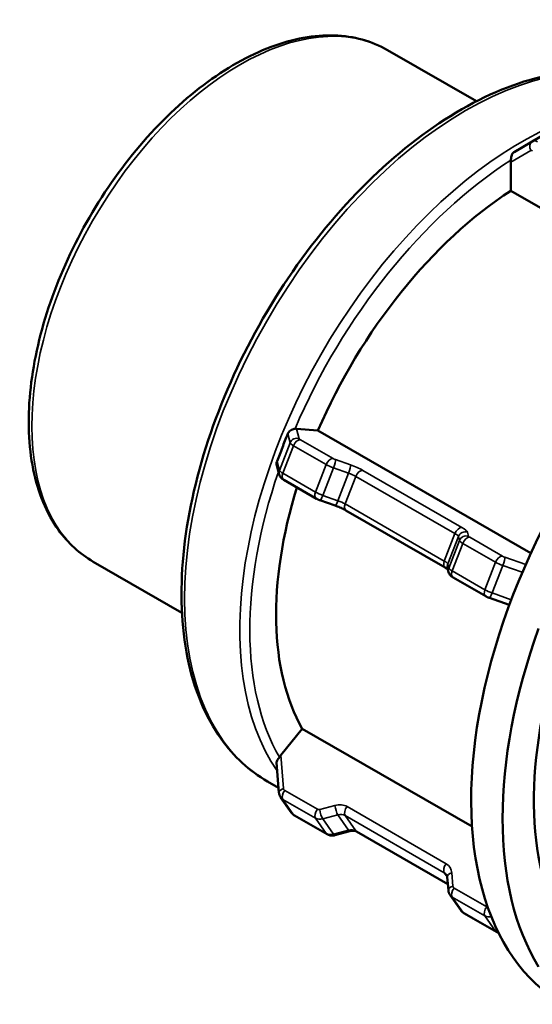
# Model space of a CAD drawing. Header units: millimetres. Extents: x 0 to 903, y 0 to 594.
# Tile 7 of 9: x 565 to 594, y 445 to 501. Entities that reach past the tile are written whole.
import ezdxf

# ---------------------------------------------------------------- set-up
doc = ezdxf.new("R2010")
doc.units = ezdxf.units.MM
doc.layers.add('Visible (ANSI)', color=7, linetype='Continuous', lineweight=50)
doc.layers.add('Visible Narrow (ANSI)', color=7, linetype='Continuous', lineweight=35)

msp = doc.modelspace()

# ---------------------------------------------------------------- linework, layer by layer
at = {"layer": 'Visible (ANSI)'}
for p, q in [((585.595, 498.792), (590.601, 495.909)), ((594.958, 494.34), (593.756, 493.648)), ((593.755, 493.647), (592.73, 493.052)), ((592.537, 490.87), (592.537, 492.478)), ((603.957, 484.293), (592.537, 490.87)), ((580.465, 477.469), (581.67, 477.359)), ((581.67, 477.359), (593.666, 470.45)), ((579.489, 474.886), (579.351, 475.398)), ((581.582, 473.528), (579.74, 474.59)), ((582.641, 473.136), (581.785, 473.437)), ((588.841, 469.645), (583.253, 472.863)), ((569.002, 469.979), (574.008, 467.096)), ((589.037, 469.388), (588.976, 469.616)), ((591.13, 468.03), (589.288, 469.091)), ((592.46, 467.543), (591.333, 467.938)), ((579.581, 459.074), (580.786, 460.572)), ((580.786, 460.572), (590.357, 455.061)), ((579.339, 458.659), (579.476, 456.962)), ((578.826, 457.607), (579.453, 457.246)), ((579.57, 456.7), (580.171, 455.843)), ((582.183, 454.627), (580.341, 455.688)), ((583.478, 454.804), (582.623, 454.574)), ((588.996, 451.818), (583.854, 454.779)), ((588.963, 452.222), (589.024, 451.464)), ((589.118, 451.202), (589.719, 450.344)), ((591.732, 449.129), (589.889, 450.19))]:
    msp.add_line(p, q, dxfattribs=at)
for centre, major_axis, ratio, start_param, end_param in [((592.819, 492.641), (0.13, 0.486), 0.517637, 1.813248, 2.046634), ((607.987, 466.713), (12.476, 21.665), 0.578093, 0, 3.141593), ((593.42, 475.102), (-9.955, -17.288), 0.578093, 3.987757, 4.909555), ((580.324, 477.105), (0.309, 0.287), 0.736246, 0.583565, 0.816952), ((593.42, 475.102), (-9.955, -17.288), 0.578093, 5.085448, 5.956753), ((609.755, 465.695), (-12.476, -21.665), 0.578093, 5.011122, 5.980585), ((609.755, 465.695), (-11.228, -19.498), 0.578093, 5.054228, 5.963868), ((579.723, 458.873), (-0.321, -0.456), 0.420253, 4.562198, 4.795584)]:
    msp.add_ellipse(centre, major_axis=major_axis, ratio=ratio, start_param=start_param, end_param=end_param, dxfattribs=at)
for points, knots in [([(585.595, 498.792), (584.705, 499.304), (583.683, 499.582), (581.461, 499.655), (580.255, 499.432), (577.762, 498.498), (576.472, 497.768), (573.964, 495.88), (572.747, 494.719), (570.512, 492.093), (569.494, 490.629), (567.753, 487.541), (567.031, 485.919), (565.953, 482.674), (565.599, 481.051), (565.299, 477.96), (565.355, 476.493), (565.89, 473.869), (566.367, 472.709), (567.581, 471.023), (568.242, 470.417), (569.002, 469.979)], [5.499721, 5.499721, 5.499721, 5.499721, 5.798642, 5.798642, 6.110641, 6.110641, 6.435283, 6.435283, 6.761273, 6.761273, 7.08625, 7.08625, 7.410813, 7.410813, 7.735875, 7.735875, 8.061933, 8.061933, 8.385984, 8.385984, 8.641314, 8.641314, 8.641314, 8.641314]), ([(601.226, 496.505), (600.026, 497.196), (598.644, 497.566), (595.638, 497.642), (594.007, 497.328), (590.643, 496.039), (588.909, 495.044), (585.537, 492.479), (583.901, 490.908), (580.894, 487.354), (579.524, 485.373), (577.182, 481.2), (576.211, 479.009), (574.764, 474.63), (574.289, 472.443), (573.889, 468.286), (573.966, 466.317), (574.68, 462.803), (575.316, 461.255), (576.931, 459.002), (577.812, 458.191), (578.826, 457.607)], [5.499721, 5.499721, 5.499721, 5.499721, 5.803755, 5.803755, 6.118125, 6.118125, 6.441706, 6.441706, 6.766116, 6.766116, 7.089771, 7.089771, 7.413129, 7.413129, 7.73686, 7.73686, 8.061337, 8.061337, 8.384413, 8.384413, 8.641314, 8.641314, 8.641314, 8.641314]), ([(593.755, 493.647), (593.755, 493.647), (593.755, 493.647), (593.755, 493.647), (593.755, 493.647), (593.756, 493.647), (593.756, 493.647), (593.756, 493.647), (593.756, 493.647), (593.756, 493.647), (593.756, 493.647), (593.756, 493.648)], [3.926990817, 3.926990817, 3.926990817, 3.926990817, 3.927377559, 3.927377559, 3.9277643, 3.9277643, 3.928151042, 3.928151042, 3.928537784, 3.928537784, 3.928924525, 3.928924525, 3.928924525, 3.928924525]), ([(592.544, 492.59), (592.548, 492.621), (592.552, 492.655), (592.56, 492.733), (592.566, 492.775), (592.587, 492.864), (592.602, 492.906), (592.646, 492.982), (592.676, 493.016), (592.713, 493.041), (592.719, 493.045), (592.724, 493.049), (592.73, 493.052)], [-0.05749183, -0.05749183, -0.05749183, -0.05749183, -0.04605826, -0.04605826, -0.03217536, -0.03217536, -0.01637188, -0.01637188, 0, 0, 0, 0.00237802, 0.00237802, 0.00237802, 0.00237802]), ([(579.364, 475.631), (579.467, 475.893), (579.568, 476.151), (579.763, 476.654), (579.864, 476.914), (579.966, 477.18)], [0.885409, 0.885409, 0.885409, 0.885409, 0.9681438, 0.9681438, 1.0508787, 1.0508787, 1.0508787, 1.0508787]), ([(579.966, 477.18), (579.968, 477.186), (579.97, 477.192), (579.973, 477.198), (579.978, 477.21), (579.984, 477.223), (580.011, 477.268), (580.035, 477.299), (580.098, 477.36), (580.138, 477.387), (580.219, 477.427), (580.258, 477.441), (580.327, 477.458), (580.356, 477.463), (580.381, 477.467)], [-0.00193953, -0.00193953, -0.00193953, -0.00193953, 0, 0, 0, 0.00416666, 0.00416666, 0.01601292, 0.01601292, 0.03058968, 0.03058968, 0.04376604, 0.04376604, 0.05533428, 0.05533428, 0.05533428, 0.05533428]), ([(579.351, 475.398), (579.342, 475.43), (579.338, 475.463), (579.339, 475.534), (579.345, 475.572), (579.356, 475.608), (579.359, 475.615), (579.362, 475.623), (579.364, 475.631)], [-0.02233828, -0.02233828, -0.02233828, -0.02233828, -0.01174239, -0.01174239, 0, 0, 0, 0.0024838, 0.0024838, 0.0024838, 0.0024838]), ([(579.489, 474.886), (579.5, 474.844), (579.516, 474.812), (579.552, 474.748), (579.572, 474.724), (579.609, 474.685), (579.625, 474.67), (579.656, 474.645), (579.67, 474.634), (579.697, 474.615), (579.711, 474.607), (579.729, 474.596), (579.734, 474.593), (579.74, 474.59)], [3.9269908, 3.9269908, 3.9269908, 3.9269908, 4.0273524, 4.0273524, 4.1785863, 4.1785863, 4.335666, 4.335666, 4.4927456, 4.4927456, 4.6498252, 4.6498252, 4.712389, 4.712389, 4.712389, 4.712389]), ([(581.582, 473.528), (581.595, 473.521), (581.609, 473.514), (581.635, 473.5), (581.648, 473.494), (581.675, 473.481), (581.689, 473.475), (581.716, 473.463), (581.73, 473.458), (581.757, 473.447), (581.771, 473.442), (581.785, 473.437)], [4.712389, 4.712389, 4.712389, 4.712389, 4.8694686, 4.8694686, 5.0265482, 5.0265482, 5.1836279, 5.1836279, 5.3407075, 5.3407075, 5.4977871, 5.4977871, 5.4977871, 5.4977871]), ([(582.641, 473.136), (582.686, 473.121), (582.731, 473.104), (582.82, 473.069), (582.864, 473.051), (582.951, 473.014), (582.994, 472.995), (583.075, 472.957), (583.114, 472.937), (583.188, 472.899), (583.222, 472.881), (583.253, 472.863)], [3.9269908, 3.9269908, 3.9269908, 3.9269908, 4.0840704, 4.0840704, 4.2411501, 4.2411501, 4.3982297, 4.3982297, 4.5553093, 4.5553093, 4.712389, 4.712389, 4.712389, 4.712389]), ([(588.841, 469.645), (588.873, 469.627), (588.901, 469.609), (588.95, 469.577), (588.971, 469.563), (588.989, 469.548), (588.992, 469.546), (588.995, 469.544)], [4.712389, 4.712389, 4.712389, 4.712389, 4.8694686, 4.8694686, 5.0265482, 5.0265482, 5.0556991, 5.0556991, 5.0556991, 5.0556991]), ([(589.037, 469.388), (589.049, 469.345), (589.064, 469.313), (589.1, 469.25), (589.121, 469.226), (589.157, 469.186), (589.173, 469.172), (589.204, 469.146), (589.218, 469.136), (589.246, 469.117), (589.259, 469.108), (589.277, 469.097), (589.282, 469.094), (589.288, 469.091)], [3.9269908, 3.9269908, 3.9269908, 3.9269908, 4.0273524, 4.0273524, 4.1785863, 4.1785863, 4.335666, 4.335666, 4.4927456, 4.4927456, 4.6498252, 4.6498252, 4.712389, 4.712389, 4.712389, 4.712389]), ([(591.13, 468.03), (591.144, 468.022), (591.157, 468.015), (591.183, 468.002), (591.196, 467.995), (591.223, 467.983), (591.237, 467.976), (591.264, 467.965), (591.278, 467.959), (591.306, 467.948), (591.319, 467.943), (591.333, 467.938)], [4.712389, 4.712389, 4.712389, 4.712389, 4.8694686, 4.8694686, 5.0265482, 5.0265482, 5.1836279, 5.1836279, 5.3407075, 5.3407075, 5.4977871, 5.4977871, 5.4977871, 5.4977871]), ([(579.339, 458.659), (579.338, 458.67), (579.338, 458.68), (579.343, 458.718), (579.354, 458.745), (579.387, 458.804), (579.409, 458.835), (579.457, 458.901), (579.482, 458.934), (579.505, 458.969)], [0.01077698, 0.01077698, 0.01077698, 0.01077698, 0.01617182, 0.01617182, 0.0294712, 0.0294712, 0.04278712, 0.04278712, 0.05579042, 0.05579042, 0.05579042, 0.05579042]), ([(579.57, 456.7), (579.559, 456.716), (579.549, 456.732), (579.531, 456.766), (579.522, 456.783), (579.508, 456.818), (579.502, 456.836), (579.491, 456.872), (579.487, 456.89), (579.48, 456.926), (579.478, 456.944), (579.476, 456.962)], [1.9233766, 1.9233766, 1.9233766, 1.9233766, 2.0099402, 2.0099402, 2.0965038, 2.0965038, 2.1830673, 2.1830673, 2.2696309, 2.2696309, 2.3561945, 2.3561945, 2.3561945, 2.3561945]), ([(580.171, 455.843), (580.18, 455.83), (580.19, 455.818), (580.21, 455.794), (580.221, 455.782), (580.243, 455.76), (580.254, 455.75), (580.278, 455.73), (580.29, 455.721), (580.315, 455.704), (580.328, 455.696), (580.341, 455.688)], [4.3598087, 4.3598087, 4.3598087, 4.3598087, 4.4303247, 4.4303247, 4.5008408, 4.5008408, 4.5713569, 4.5713569, 4.6418729, 4.6418729, 4.712389, 4.712389, 4.712389, 4.712389]), ([(583.478, 454.804), (583.51, 454.813), (583.541, 454.819), (583.602, 454.826), (583.631, 454.828), (583.686, 454.827), (583.712, 454.824), (583.76, 454.816), (583.782, 454.81), (583.821, 454.796), (583.839, 454.788), (583.854, 454.779)], [3.9269908, 3.9269908, 3.9269908, 3.9269908, 4.0840704, 4.0840704, 4.2411501, 4.2411501, 4.3982297, 4.3982297, 4.5553093, 4.5553093, 4.712389, 4.712389, 4.712389, 4.712389]), ([(582.183, 454.627), (582.212, 454.61), (582.242, 454.597), (582.302, 454.575), (582.333, 454.567), (582.393, 454.557), (582.423, 454.554), (582.482, 454.553), (582.511, 454.554), (582.568, 454.562), (582.596, 454.567), (582.623, 454.574)], [4.712389, 4.712389, 4.712389, 4.712389, 4.8694686, 4.8694686, 5.0265482, 5.0265482, 5.1836279, 5.1836279, 5.3407075, 5.3407075, 5.4977871, 5.4977871, 5.4977871, 5.4977871]), ([(588.963, 452.222), (588.962, 452.232), (588.961, 452.242), (588.957, 452.262), (588.955, 452.271), (588.95, 452.288), (588.947, 452.297), (588.94, 452.312), (588.937, 452.32), (588.929, 452.334), (588.925, 452.341), (588.92, 452.348)], [0.7853982, 0.7853982, 0.7853982, 0.7853982, 0.8719617, 0.8719617, 0.9585253, 0.9585253, 1.0450889, 1.0450889, 1.1316524, 1.1316524, 1.218216, 1.218216, 1.218216, 1.218216]), ([(589.118, 451.202), (589.107, 451.218), (589.097, 451.234), (589.079, 451.267), (589.071, 451.285), (589.056, 451.32), (589.05, 451.338), (589.039, 451.373), (589.035, 451.392), (589.028, 451.428), (589.026, 451.446), (589.024, 451.464)], [1.9233766, 1.9233766, 1.9233766, 1.9233766, 2.0099402, 2.0099402, 2.0965038, 2.0965038, 2.1830673, 2.1830673, 2.2696309, 2.2696309, 2.3561945, 2.3561945, 2.3561945, 2.3561945]), ([(589.719, 450.344), (589.728, 450.331), (589.738, 450.319), (589.758, 450.295), (589.769, 450.284), (589.791, 450.262), (589.802, 450.252), (589.826, 450.232), (589.838, 450.223), (589.863, 450.205), (589.876, 450.197), (589.889, 450.19)], [4.3598087, 4.3598087, 4.3598087, 4.3598087, 4.4303247, 4.4303247, 4.5008408, 4.5008408, 4.5713569, 4.5713569, 4.6418729, 4.6418729, 4.712389, 4.712389, 4.712389, 4.712389]), ([(591.732, 449.129), (591.76, 449.112), (591.79, 449.098), (591.83, 449.084), (591.839, 449.081), (591.848, 449.078)], [4.712389, 4.712389, 4.712389, 4.712389, 4.8694686, 4.8694686, 4.9176953, 4.9176953, 4.9176953, 4.9176953])]:
    msp.add_open_spline(points, degree=3, knots=knots, dxfattribs=at)
at = {"layer": 'Visible Narrow (ANSI)'}
for p, q in [((592.537, 492.478), (593.673, 493.138)), ((579.966, 477.18), (580.103, 476.671)), ((580.617, 476.905), (580.465, 477.469)), ((580.103, 476.671), (579.502, 475.122)), ((579.694, 474.959), (580.295, 476.508)), ((580.295, 476.508), (582.138, 475.447)), ((582.524, 475.789), (580.682, 476.851)), ((579.502, 475.122), (579.364, 475.631)), ((582.138, 475.447), (581.537, 473.898)), ((583.516, 475.428), (582.66, 475.729)), ((581.537, 473.898), (579.694, 474.959)), ((581.945, 473.715), (582.546, 475.265)), ((582.546, 475.265), (583.401, 474.964)), ((583.401, 474.964), (582.8, 473.414)), ((583.208, 473.232), (583.809, 474.782)), ((583.809, 474.782), (589.397, 471.563)), ((589.784, 471.906), (584.195, 475.124)), ((582.8, 473.414), (581.945, 473.715)), ((588.796, 470.014), (583.208, 473.232)), ((589.397, 471.563), (588.796, 470.014)), ((588.989, 469.851), (589.59, 471.401)), ((589.59, 471.401), (589.651, 471.173)), ((590.166, 471.407), (590.104, 471.634)), ((589.651, 471.173), (589.05, 469.623)), ((589.242, 469.46), (589.843, 471.01)), ((589.843, 471.01), (591.686, 469.949)), ((592.073, 470.291), (590.23, 471.352)), ((589.05, 469.623), (588.989, 469.851)), ((591.686, 469.949), (591.085, 468.399)), ((591.493, 468.216), (592.094, 469.766)), ((592.094, 469.766), (593.192, 469.381)), ((593.382, 469.818), (592.208, 470.23)), ((591.085, 468.399), (589.242, 469.46)), ((592.571, 467.838), (591.493, 468.216)), ((579.734, 457.196), (579.581, 459.074)), ((581.641, 456.033), (579.798, 457.094)), ((579.694, 456.588), (581.537, 455.527)), ((580.295, 455.73), (579.694, 456.588)), ((582.632, 456.25), (581.776, 456.02)), ((588.9, 452.967), (583.311, 456.185)), ((582.138, 454.669), (580.295, 455.73)), ((581.537, 455.527), (582.138, 454.669)), ((581.945, 455.488), (582.8, 455.717)), ((582.546, 454.63), (581.945, 455.488)), ((582.8, 455.717), (583.401, 454.86)), ((583.208, 455.678), (588.796, 452.46)), ((583.809, 454.821), (583.208, 455.678)), ((583.401, 454.86), (582.546, 454.63)), ((588.994, 451.835), (583.809, 454.821)), ((588.796, 452.46), (588.963, 452.222)), ((589.282, 451.698), (589.22, 452.456)), ((591.189, 450.534), (589.346, 451.596)), ((589.242, 451.089), (591.085, 450.028)), ((589.843, 450.232), (589.242, 451.089)), ((591.686, 449.171), (589.843, 450.232)), ((591.085, 450.028), (591.686, 449.171))]:
    msp.add_line(p, q, dxfattribs=at)
for centre, major_axis, ratio, start_param, end_param in [((577.298, 484.386), (-8.296, -14.407), 0.578093, 3.141593, 6.283185), ((590.026, 477.056), (-11.2, -19.449), 0.578093, 3.141593, 6.283185), ((593.138, 475.264), (11.2, 19.449), 0.578093, 0, 2.875558), ((593.956, 493.301), (-0.201, 0.346), 0.815969, 0, 1.568067), ((594.056, 493.128), (-0.299, 0.52), 0.578093, 5.499721, 6.283185), ((593.773, 492.965), (-0.1, 0.173), 0.578093, 5.499721, 6.285119), ((593.42, 475.102), (11, 19.102), 0.578093, 0.839709, 1.774417), ((580.476, 476.54), (0.386, 0.104), 0.96638, 0.953483, 2.524279), ((580.663, 476.475), (-0.559, 0.217), 0.209664, 0.15281, 0.938208), ((580.54, 476.486), (0.2, 0.347), 0.578093, 0.259866, 1.830662), ((580.804, 476.839), (-0.186, 0.072), 0.209664, 0.15281, 0.938208), ((582.383, 475.425), (0.2, 0.347), 0.578093, 0.259866, 1.830662), ((582.505, 475.414), (0.559, -0.217), 0.209664, 4.079801, 4.865199), ((582.647, 475.778), (-0.186, 0.072), 0.209664, 0.938208, 1.723606), ((582.519, 475.364), (0.133, 0.377), 0.148833, 4.498742, 6.069538), ((583.375, 475.063), (0.133, 0.377), 0.148833, 4.498742, 6.069538), ((583.583, 475.18), (-0.932, 0.362), 0.209664, 4.079801, 4.865199), ((593.42, 475.102), (-11, -19.102), 0.578093, 5.036796, 5.963207), ((579.875, 474.991), (-0.386, -0.104), 0.96638, 5.665872, 6.283185), ((580.062, 474.925), (-0.559, 0.217), 0.209664, 0.15281, 0.938208), ((579.939, 474.936), (-0.2, -0.347), 0.578093, 4.972255, 6.283185), ((583.442, 474.815), (0.559, -0.217), 0.209664, 0.938208, 1.723606), ((584.054, 474.759), (0.2, 0.347), 0.578093, 0.259866, 1.830662), ((581.782, 473.875), (-0.2, -0.347), 0.578093, 4.972255, 6.283185), ((581.904, 473.864), (-0.559, 0.217), 0.209664, 0.938208, 1.723606), ((581.918, 473.814), (-0.133, -0.377), 0.148833, 0, 1.357149), ((582.774, 473.514), (-0.133, -0.377), 0.148833, 0, 1.357149), ((582.841, 473.265), (-0.559, 0.217), 0.209664, 4.079801, 4.865199), ((583.453, 473.209), (-0.2, -0.347), 0.578093, 4.972255, 6.283185), ((589.642, 471.541), (0.2, 0.347), 0.578093, 0.259866, 1.830662), ((589.03, 471.597), (0.559, -0.217), 0.209664, 0.15281, 0.938208), ((589.963, 471.27), (0.386, 0.104), 0.96638, 0.953483, 2.524279), ((590.024, 471.042), (0.386, 0.104), 0.96638, 0.953483, 2.524279), ((589.171, 471.962), (0.932, -0.362), 0.209664, 0.15281, 0.938208), ((590.352, 471.341), (-0.186, 0.072), 0.209664, 0.15281, 0.938208), ((590.211, 470.976), (-0.559, 0.217), 0.209664, 0.15281, 0.938208), ((590.088, 470.988), (0.2, 0.347), 0.578093, 0.259866, 1.830662), ((591.931, 469.926), (0.2, 0.347), 0.578093, 0.259866, 1.830662), ((592.195, 470.28), (-0.186, 0.072), 0.209664, 0.938208, 1.723606), ((589.041, 469.991), (-0.2, -0.347), 0.578093, 4.972255, 6.283185), ((588.429, 470.047), (0.559, -0.217), 0.209664, 0.15281, 0.938208), ((589.362, 469.72), (-0.386, -0.104), 0.96638, 5.665872, 6.283185), ((592.054, 469.915), (0.559, -0.217), 0.209664, 4.079801, 4.865199), ((592.067, 469.866), (0.133, 0.377), 0.148833, 4.498742, 6.069538), ((589.423, 469.492), (-0.386, -0.104), 0.96638, 5.665872, 6.283185), ((589.61, 469.427), (-0.559, 0.217), 0.209664, 0.15281, 0.938208), ((589.487, 469.438), (-0.2, -0.347), 0.578093, 4.972255, 6.283185), ((591.33, 468.377), (-0.2, -0.347), 0.578093, 4.972255, 6.283185), ((591.453, 468.365), (-0.559, 0.217), 0.209664, 0.938208, 1.723606), ((591.466, 468.316), (-0.133, -0.377), 0.148833, 0, 1.357149), ((579.875, 456.995), (-0.399, -0.032), 0.559184, 5.029307, 6.283185), ((579.939, 456.892), (-0.2, -0.347), 0.578093, 4.448656, 6.019452), ((579.92, 457.246), (-0.164, -0.115), 0.787757, 5.850367, 6.635766), ((580.062, 457.045), (-0.491, -0.344), 0.787757, 0, 0.35258), ((581.782, 455.831), (-0.2, -0.347), 0.578093, 4.448656, 6.019452), ((581.763, 456.185), (-0.164, -0.115), 0.787757, 0.35258, 1.137978), ((581.918, 455.818), (-0.104, 0.386), 0.258363, 0.953495, 2.524291), ((582.699, 455.423), (0.819, 0.574), 0.787757, 0.35258, 1.137978), ((582.774, 456.048), (-0.104, 0.386), 0.258363, 0.953495, 2.524291), ((583.453, 455.983), (-0.2, -0.347), 0.578093, 4.448656, 6.019452), ((580.663, 456.187), (-0.491, -0.344), 0.787757, 0, 0.35258), ((580.54, 456.035), (-0.2, -0.347), 0.578093, 6.019452, 6.283185), ((581.904, 455.983), (-0.491, -0.344), 0.787757, 0.35258, 1.137978), ((582.841, 455.222), (0.491, 0.344), 0.787757, 0.35258, 1.137978), ((583.442, 454.364), (0.491, 0.344), 0.787757, 0.35258, 1.137978), ((583.375, 455.19), (0.104, -0.386), 0.258363, 5.665884, 6.283185), ((584.054, 455.125), (-0.2, -0.347), 0.578093, 6.019452, 6.283185), ((582.505, 455.126), (-0.491, -0.344), 0.787757, 0.35258, 1.137978), ((582.383, 454.974), (-0.2, -0.347), 0.578093, 6.019452, 6.283185), ((582.519, 454.961), (0.104, -0.386), 0.258363, 5.665884, 6.283185), ((589.041, 452.765), (-0.2, -0.347), 0.578093, 4.448656, 6.019452), ((588.287, 452.205), (0.819, 0.574), 0.787757, 5.850367, 6.635766), ((588.429, 452.003), (0.491, 0.344), 0.787757, 0, 0.35258), ((589.362, 452.254), (-0.399, -0.032), 0.559184, 5.029307, 6.283185), ((589.423, 451.496), (-0.399, -0.032), 0.559184, 5.029307, 6.283185), ((589.487, 451.394), (-0.2, -0.347), 0.578093, 4.448656, 6.019452), ((589.468, 451.748), (-0.164, -0.115), 0.787757, 5.850367, 6.635766), ((589.61, 451.546), (-0.491, -0.344), 0.787757, 0, 0.35258), ((590.211, 450.689), (-0.491, -0.344), 0.787757, 0, 0.35258), ((591.33, 450.333), (-0.2, -0.347), 0.578093, 4.448656, 6.019452), ((591.311, 450.687), (-0.164, -0.115), 0.787757, 0.35258, 0.693483), ((590.088, 450.536), (-0.2, -0.347), 0.578093, 6.019452, 6.283185), ((591.453, 450.485), (-0.491, -0.344), 0.787757, 0.35258, 1.053557), ((592.054, 449.627), (-0.491, -0.344), 0.787757, 0.35258, 0.653366), ((591.931, 449.475), (-0.2, -0.347), 0.578093, 6.019452, 6.283185)]:
    msp.add_ellipse(centre, major_axis=major_axis, ratio=ratio, start_param=start_param, end_param=end_param, dxfattribs=at)

doc.saveas('drawing.dxf')
